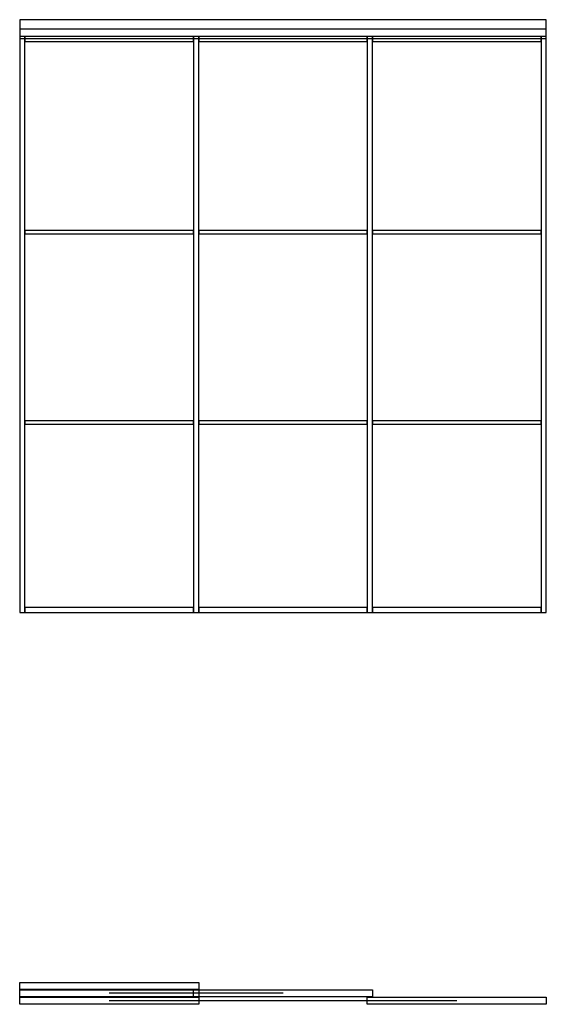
# Model space of a CAD drawing. Header units: millimetres. Extents: x 0 to 2400, y -1784 to 2701.
import ezdxf

# ---------------------------------------------------------------- set-up
doc = ezdxf.new("R2010")
doc.units = ezdxf.units.MM
for name, color, linetype in [('FRONT_CORNICE', 5, 'CONTINUOUS'), ('FRONT_FRAME', 4, 'CONTINUOUS'), ('FRONT_LEAVES', 1, 'CONTINUOUS'), ('FRONT_MOULDINGS', 3, 'CONTINUOUS'), ('FRONT_PROFILE', 2, 'CONTINUOUS'), ('PLAN_CLOSED', 6, 'CONTINUOUS'), ('PLAN_OPEN', 1, 'CONTINUOUS'), ('TRAVEL', 2, 'CONTINUOUS')]:
    doc.layers.add(name, color=color, linetype=linetype)

msp = doc.modelspace()

# ---------------------------------------------------------------- linework, layer by layer
at = {"layer": 'FRONT_CORNICE'}
msp.add_lwpolyline([(0, 2615), (2400, 2615), (2400, 2701), (0, 2701)], close=True, dxfattribs=at)
at = {"layer": 'FRONT_FRAME'}
msp.add_lwpolyline([(0, 2660), (2400, 2660), (2400, 2700), (0, 2700)], close=True, dxfattribs=at)
at = {"layer": 'FRONT_LEAVES'}
for points in [[(0, 0), (816, 0), (816, 2625), (0, 2625)], [(792, 0), (1608, 0), (1608, 2625), (792, 2625)], [(1584, 0), (2400, 0), (2400, 2625), (1584, 2625)]]:
    msp.add_lwpolyline(points, close=True, dxfattribs=at)
at = {"layer": 'FRONT_MOULDINGS'}
for points in [[(24, 1725), (792, 1725), (792, 1741), (24, 1741)], [(816, 1725), (1584, 1725), (1584, 1741), (816, 1741)], [(1608, 1725), (2376, 1725), (2376, 1741), (1608, 1741)], [(24, 858), (792, 858), (792, 874), (24, 874)], [(816, 858), (1584, 858), (1584, 874), (816, 874)], [(1608, 858), (2376, 858), (2376, 874), (1608, 874)]]:
    msp.add_lwpolyline(points, close=True, dxfattribs=at)
at = {"layer": 'FRONT_PROFILE'}
for points in [[(0, 0), (24, 0), (24, 2625), (0, 2625)], [(24, 2601), (792, 2601), (792, 2625), (24, 2625)], [(792, 0), (816, 0), (816, 2625), (792, 2625)], [(792, 0), (816, 0), (816, 2625), (792, 2625)], [(816, 2601), (1584, 2601), (1584, 2625), (816, 2625)], [(1584, 0), (1608, 0), (1608, 2625), (1584, 2625)], [(1584, 0), (1608, 0), (1608, 2625), (1584, 2625)], [(1608, 2601), (2376, 2601), (2376, 2625), (1608, 2625)], [(2376, 0), (2400, 0), (2400, 2625), (2376, 2625)], [(24, 0), (792, 0), (792, 24), (24, 24)], [(816, 0), (1584, 0), (1584, 24), (816, 24)], [(1608, 0), (2376, 0), (2376, 24), (1608, 24)]]:
    msp.add_lwpolyline(points, close=True, dxfattribs=at)
at = {"layer": 'PLAN_CLOSED'}
for points in [[(0, -1684), (816, -1684), (816, -1716), (0, -1716)], [(792, -1718), (1608, -1718), (1608, -1750), (792, -1750)], [(1584, -1752), (2400, -1752), (2400, -1784), (1584, -1784)]]:
    msp.add_lwpolyline(points, close=True, dxfattribs=at)
at = {"layer": 'PLAN_OPEN'}
for points in [[(0, -1684), (816, -1684), (816, -1716), (0, -1716)], [(0, -1718), (816, -1718), (816, -1750), (0, -1750)], [(0, -1752), (816, -1752), (816, -1784), (0, -1784)]]:
    msp.add_lwpolyline(points, close=True, dxfattribs=at)
at = {"layer": 'TRAVEL'}
for points in [[(1200, -1734), (408, -1734)], [(1992, -1768), (408, -1768)]]:
    msp.add_lwpolyline(points, dxfattribs=at)

doc.saveas('drawing.dxf')
